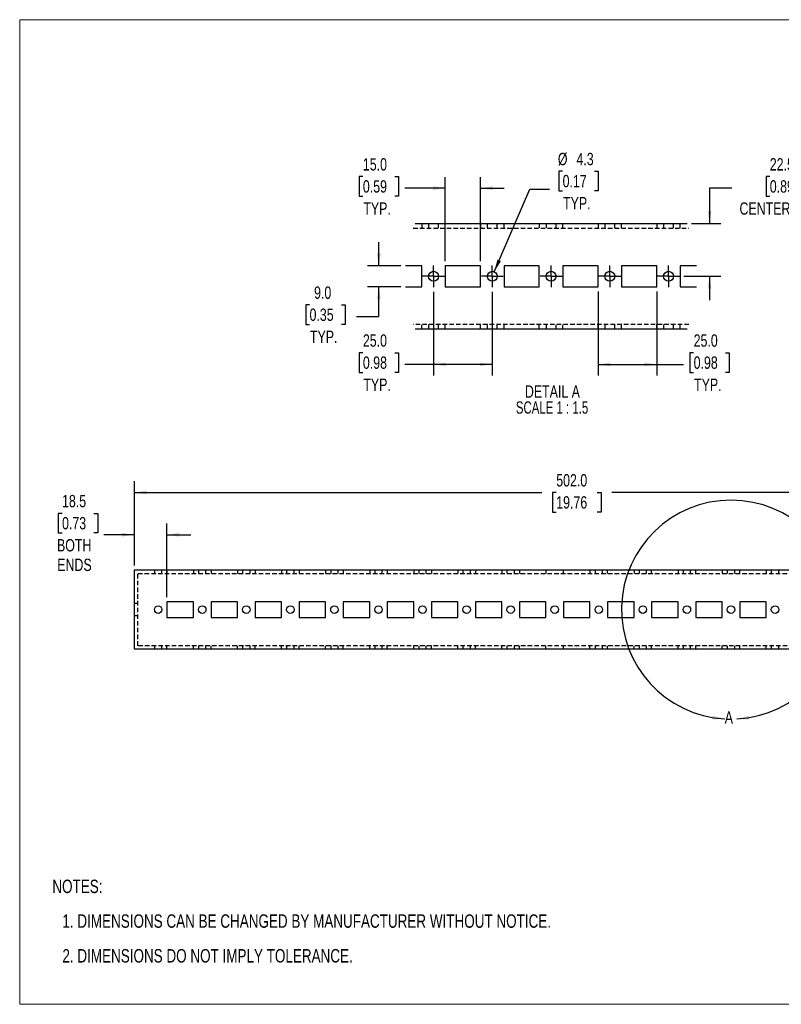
# Model space of a CAD drawing. Header units: millimetres. Extents: x 0 to 864, y 0 to 559.
# Tile 1 of 3: x 0 to 432, y 0 to 559. Entities that reach past the tile are written whole.
import ezdxf

# ---------------------------------------------------------------- set-up
doc = ezdxf.new("R2010")
doc.units = ezdxf.units.MM
doc.header["$LTSCALE"] = 2
doc.linetypes.add('CENTERX2', pattern=[20.32, 12.7, -2.54, 2.54, -2.54])
doc.linetypes.add('HIDDEN', pattern=[1.905, 1.27, -0.635])
doc.layers.add('CENTER', color=40, linetype='CENTERX2')
doc.layers.add('HIDDEN', color=102, linetype='HIDDEN')
doc.layers.add('DIMENSIONS', color=140, linetype='Continuous', lineweight=25)
doc.layers.add('TEXT', color=140, linetype='Continuous', lineweight=25)
doc.styles.add('SLDTEXTSTYLE0', font='TXT', dxfattribs={"width": 0.75})
doc.styles.add('SLDTEXTSTYLE1', font='TXT', dxfattribs={"width": 0.692308})
doc.dimstyles.new('SLDDIMSTYLE0', dxfattribs={"dimtxt": 7, "dimasz": 7, "dimexe": 0, "dimexo": 0.0625, "dimgap": 1.75, "dimtad": 0, "dimtih": 1, "dimtoh": 1, "dimdec": 1, "dimrnd": 1e-09, "dimzin": 12, "dimdsep": 46, "dimtxsty": 'SLDTEXTSTYLE0', "dimsah": 1, "dimcen": 0.09, "dimadec": 0, "dimazin": 3, "dimtfac": 1, "dimtdec": 1, "dimtmove": 0, "dimatfit": 0, "dimfxl": 0, "dimfrac": 2, "dimtolj": 1, "dimtzin": 12, "dimarcsym": 0})
doc.dimstyles.new('SLDDIMSTYLE1', dxfattribs={"dimtxt": 7, "dimasz": 7, "dimexe": 0, "dimexo": 0.0625, "dimgap": 1.75, "dimtad": 0, "dimtih": 1, "dimtoh": 1, "dimdec": 1, "dimrnd": 1e-09, "dimzin": 4, "dimdsep": 46, "dimtxsty": 'SLDTEXTSTYLE0', "dimsah": 1, "dimcen": 0.09, "dimadec": 0, "dimazin": 1, "dimtfac": 1, "dimtdec": 1, "dimtofl": 0, "dimtmove": 0, "dimatfit": 3, "dimfxl": 0, "dimfrac": 2, "dimtolj": 1, "dimtzin": 12, "dimarcsym": 0})
doc.dimstyles.new('SLDDIMSTYLE5', dxfattribs={"dimtxt": 7, "dimasz": 7, "dimexe": 0, "dimexo": 0.0625, "dimgap": 1.75, "dimtad": 0, "dimtih": 1, "dimtoh": 1, "dimdec": 1, "dimlfac": 0.75, "dimrnd": 1e-09, "dimzin": 12, "dimdsep": 46, "dimtxsty": 'SLDTEXTSTYLE0', "dimsah": 1, "dimcen": 0.09, "dimadec": 0, "dimazin": 3, "dimtfac": 1, "dimtdec": 1, "dimtmove": 0, "dimatfit": 0, "dimfxl": 0, "dimfrac": 2, "dimtolj": 1, "dimtzin": 12, "dimarcsym": 0})
doc.dimstyles.new('SLDDIMSTYLE6', dxfattribs={"dimtxt": 7, "dimasz": 7, "dimexe": 0, "dimexo": 0.0625, "dimgap": 1.75, "dimtad": 0, "dimtih": 1, "dimtoh": 1, "dimdec": 1, "dimlfac": 0.75, "dimrnd": 1e-09, "dimzin": 12, "dimdsep": 46, "dimtxsty": 'SLDTEXTSTYLE0', "dimsah": 1, "dimcen": 0, "dimadec": 0, "dimazin": 3, "dimtfac": 1, "dimtdec": 1, "dimtofl": 0, "dimtmove": 0, "dimatfit": 3, "dimfxl": 0, "dimfrac": 2, "dimtolj": 1, "dimtzin": 12, "dimarcsym": 0})
doc.dimstyles.new('SLDDIMSTYLE7', dxfattribs={"dimtxt": 7, "dimasz": 7, "dimexe": 0, "dimexo": 0.0625, "dimgap": 1.75, "dimtad": 0, "dimtih": 1, "dimtoh": 1, "dimdec": 1, "dimlfac": 0.75, "dimrnd": 1e-09, "dimzin": 4, "dimdsep": 46, "dimtxsty": 'SLDTEXTSTYLE0', "dimsah": 1, "dimcen": 0.09, "dimadec": 0, "dimazin": 1, "dimtfac": 1, "dimtdec": 1, "dimtmove": 0, "dimatfit": 0, "dimfxl": 0, "dimfrac": 2, "dimtolj": 1, "dimtzin": 12, "dimarcsym": 0})
doc.dimstyles.new('SLDDIMSTYLE8', dxfattribs={"dimtxt": 7, "dimasz": 7, "dimexe": 0, "dimexo": 0.0625, "dimgap": 1.75, "dimtad": 0, "dimtih": 1, "dimtoh": 1, "dimdec": 1, "dimlfac": 0.75, "dimrnd": 1e-09, "dimzin": 4, "dimdsep": 46, "dimtxsty": 'SLDTEXTSTYLE0', "dimsah": 1, "dimcen": 0.09, "dimadec": 0, "dimazin": 1, "dimtfac": 1, "dimtdec": 1, "dimtofl": 0, "dimtmove": 0, "dimatfit": 3, "dimfxl": 0, "dimfrac": 2, "dimtolj": 1, "dimtzin": 12, "dimarcsym": 0})

# ---------------------------------------------------------------- blocks, each defined once
blk = doc.blocks.new('SW_NOTE_0')
at = {"layer": 'TEXT', "color": 0, "char_height": 7.62, "attachment_point": 1, "style": 'SLDTEXTSTYLE0'}
for s, insert in [('NOTES:', (0, 9.82)), ('1. DIMENSIONS CAN BE CHANGED BY MANUFACTURER WITHOUT NOTICE.', (5.71, -9.88)), ('2. DIMENSIONS DO NOT IMPLY TOLERANCE.', (5.71, -29.59))]:
    blk.add_mtext(s, dxfattribs=dict(at, insert=insert))
blk = doc.blocks.new('_D_1')
at = {"layer": 'DIMENSIONS'}
for p, q in [((24.03, 278.64), (21.89, 278.64)), ((21.89, 278.64), (21.89, 267.53)), ((42.13, 278.64), (44.26, 278.64)), ((44.26, 278.64), (44.26, 267.53)), ((65.08, 249.04), (65.08, 272.85)), ((83.58, 231.04), (83.58, 272.85)), ((21.89, 267.53), (24.03, 267.53)), ((44.26, 267.53), (42.13, 267.53)), ((65.08, 266.5), (47.82, 266.5)), ((83.58, 266.5), (97.04, 266.5))]:
    blk.add_line(p, q, dxfattribs=at)
for points in [[(65.08, 266.5), (58.08, 267.57), (58.08, 265.42)], [(83.58, 266.5), (90.58, 265.42), (90.58, 267.57)]]:
    blk.add_solid(points, dxfattribs=at)
at = {"layer": 'DIMENSIONS', "char_height": 7, "attachment_point": 1, "style": 'SLDTEXTSTYLE0'}
for s, insert in [('18.5', (24.03, 289.09)), ('0.73', (24.03, 276.55)), ('BOTH', (21.17, 264.02)), ('ENDS', (21.33, 252.91))]:
    blk.add_mtext(s, dxfattribs=dict(at, insert=insert))
blk = doc.blocks.new('_D_2')
at = {"layer": 'DIMENSIONS'}
for p, q in [((65.08, 249.04), (65.08, 296.85)), ((567.08, 249.04), (567.08, 296.85)), ((65.08, 290.5), (296.17, 290.5)), ((304.44, 290.44), (302.31, 290.44)), ((302.31, 290.44), (302.31, 279.33)), ((327.72, 290.44), (329.85, 290.44)), ((329.85, 290.44), (329.85, 279.33)), ((567.08, 290.5), (335.99, 290.5)), ((302.31, 279.33), (304.44, 279.33)), ((329.85, 279.33), (327.72, 279.33))]:
    blk.add_line(p, q, dxfattribs=at)
for points in [[(65.08, 290.5), (72.08, 289.42), (72.08, 291.57)], [(567.08, 290.5), (560.08, 291.57), (560.08, 289.42)]]:
    blk.add_solid(points, dxfattribs=at)
at = {"layer": 'DIMENSIONS', "char_height": 7, "attachment_point": 1, "style": 'SLDTEXTSTYLE0'}
for s, insert in [('502.0', (304.44, 300.89)), ('19.76', (304.44, 288.36))]:
    blk.add_mtext(s, dxfattribs=dict(at, insert=insert))
blk = doc.blocks.new('_D_7')
at = {"layer": 'DIMENSIONS'}
for p, q in [((425.61, 469.76), (423.48, 469.76)), ((423.48, 469.76), (423.48, 458.65)), ((443.71, 469.76), (445.84, 469.76)), ((445.84, 469.76), (445.84, 458.65)), ((404.16, 463.17), (391.46, 463.17)), ((391.46, 463.17), (391.46, 443.17)), ((423.48, 458.65), (425.61, 458.65)), ((445.84, 458.65), (443.71, 458.65)), ((381.24, 443.17), (397.81, 443.17)), ((376.93, 413.17), (397.81, 413.17)), ((391.46, 413.17), (391.46, 399.71))]:
    blk.add_line(p, q, dxfattribs=at)
for points in [[(391.46, 443.17), (392.54, 450.17), (390.39, 450.17)], [(391.46, 413.17), (390.39, 406.17), (392.54, 406.17)]]:
    blk.add_solid(points, dxfattribs=at)
at = {"layer": 'DIMENSIONS', "char_height": 7, "attachment_point": 1, "style": 'SLDTEXTSTYLE0'}
for s, insert in [('22.5', (425.61, 480.21)), ('0.89', (425.61, 467.67)), ('CENTERLINE', (408.42, 455.14))]:
    blk.add_mtext(s, dxfattribs=dict(at, insert=insert))
blk = doc.blocks.new('_D_8')
at = {"layer": 'DIMENSIONS'}
for p, q in [((308.06, 472.78), (305.92, 472.78)), ((305.92, 472.78), (305.92, 461.67)), ((326.16, 472.78), (328.29, 472.78)), ((328.29, 472.78), (328.29, 461.67)), ((269.29, 415.78), (289.5, 462.69)), ((289.5, 462.69), (300.62, 462.69)), ((305.92, 461.67), (308.06, 461.67)), ((328.29, 461.67), (326.16, 461.67))]:
    blk.add_line(p, q, dxfattribs=at)
blk.add_solid([(269.29, 415.78), (273.05, 421.78), (271.07, 422.63)], dxfattribs=at)
at = {"layer": 'DIMENSIONS', "char_height": 7, "attachment_point": 1, "style": 'SLDTEXTSTYLE0'}
for s, insert in [('%%c', (305.36, 483.23)), ('4.3', (315.92, 483.23)), ('0.17', (308.06, 470.69)), ('TYP.', (308.3, 458.16))]:
    blk.add_mtext(s, dxfattribs=dict(at, insert=insert))
blk = doc.blocks.new('_D_9')
at = {"layer": 'DIMENSIONS'}
for p, q in [((194.73, 469.76), (192.6, 469.76)), ((192.6, 469.76), (192.6, 458.65)), ((212.84, 469.76), (214.97, 469.76)), ((214.97, 469.76), (214.97, 458.65)), ((241.5, 421.71), (241.5, 469.52)), ((261.5, 421.71), (261.5, 469.52)), ((192.6, 458.65), (194.73, 458.65)), ((214.97, 458.65), (212.84, 458.65)), ((241.5, 463.17), (218.52, 463.17)), ((261.5, 463.17), (274.96, 463.17))]:
    blk.add_line(p, q, dxfattribs=at)
for points in [[(241.5, 463.17), (234.5, 464.25), (234.5, 462.1)], [(261.5, 463.17), (268.5, 462.1), (268.5, 464.25)]]:
    blk.add_solid(points, dxfattribs=at)
at = {"layer": 'DIMENSIONS', "char_height": 7, "attachment_point": 1, "style": 'SLDTEXTSTYLE0'}
for s, insert in [('15.0', (194.73, 480.21)), ('0.59', (194.73, 467.67)), ('TYP.', (194.98, 455.14))]:
    blk.add_mtext(s, dxfattribs=dict(at, insert=insert))
blk = doc.blocks.new('_D_10')
at = {"layer": 'DIMENSIONS'}
for p, q in [((203.79, 419.17), (203.79, 432.63)), ((216.35, 419.17), (197.44, 419.17)), ((216.35, 407.17), (197.44, 407.17)), ((203.79, 390.37), (203.79, 407.17)), ((164.46, 396.95), (162.32, 396.95)), ((162.32, 396.95), (162.32, 385.84)), ((182.56, 396.95), (184.69, 396.95)), ((184.69, 396.95), (184.69, 385.84)), ((162.32, 385.84), (164.46, 385.84)), ((184.69, 385.84), (182.56, 385.84)), ((191.09, 390.37), (203.79, 390.37))]:
    blk.add_line(p, q, dxfattribs=at)
for points in [[(203.79, 419.17), (204.86, 426.17), (202.71, 426.17)], [(203.79, 407.17), (202.71, 400.17), (204.86, 400.17)]]:
    blk.add_solid(points, dxfattribs=at)
at = {"layer": 'DIMENSIONS', "char_height": 7, "attachment_point": 1, "style": 'SLDTEXTSTYLE0'}
for s, insert in [('9.0', (167.04, 407.4)), ('0.35', (164.46, 394.86)), ('TYP.', (164.7, 382.33))]:
    blk.add_mtext(s, dxfattribs=dict(at, insert=insert))
blk = doc.blocks.new('_D_11')
at = {"layer": 'DIMENSIONS'}
for p, q in [((234.83, 404.41), (234.83, 356.82)), ((268.17, 404.41), (268.17, 356.82)), ((194.73, 369.76), (192.6, 369.76)), ((192.6, 369.76), (192.6, 358.65)), ((212.84, 369.76), (214.97, 369.76)), ((214.97, 369.76), (214.97, 358.65)), ((192.6, 358.65), (194.73, 358.65)), ((214.97, 358.65), (212.84, 358.65)), ((234.83, 363.17), (218.52, 363.17)), ((268.17, 363.17), (234.83, 363.17))]:
    blk.add_line(p, q, dxfattribs=at)
for points in [[(234.83, 363.17), (241.83, 362.1), (241.83, 364.25)], [(268.17, 363.17), (261.17, 364.25), (261.17, 362.1)]]:
    blk.add_solid(points, dxfattribs=at)
at = {"layer": 'DIMENSIONS', "char_height": 7, "attachment_point": 1, "style": 'SLDTEXTSTYLE0'}
for s, insert in [('25.0', (194.73, 380.21)), ('0.98', (194.73, 367.67)), ('TYP.', (194.98, 355.14))]:
    blk.add_mtext(s, dxfattribs=dict(at, insert=insert))
blk = doc.blocks.new('_D_12')
at = {"layer": 'DIMENSIONS'}
for p, q in [((328.17, 404.63), (328.17, 356.82)), ((361.5, 404.63), (361.5, 356.82)), ((382.41, 369.76), (380.28, 369.76)), ((380.28, 369.76), (380.28, 358.65)), ((400.52, 369.76), (402.65, 369.76)), ((402.65, 369.76), (402.65, 358.65)), ((328.17, 363.17), (361.5, 363.17)), ((361.5, 363.17), (376.73, 363.17)), ((380.28, 358.65), (382.41, 358.65)), ((402.65, 358.65), (400.52, 358.65))]:
    blk.add_line(p, q, dxfattribs=at)
for points in [[(328.17, 363.17), (335.17, 362.1), (335.17, 364.25)], [(361.5, 363.17), (354.5, 364.25), (354.5, 362.1)]]:
    blk.add_solid(points, dxfattribs=at)
at = {"layer": 'DIMENSIONS', "char_height": 7, "attachment_point": 1, "style": 'SLDTEXTSTYLE0'}
for s, insert in [('25.0', (382.41, 380.21)), ('0.98', (382.41, 367.67)), ('TYP.', (382.66, 355.14))]:
    blk.add_mtext(s, dxfattribs=dict(at, insert=insert))
blk = doc.blocks.new('SW_NOTE_0_3')
at = {"layer": 'TEXT', "color": 0, "char_height": 7, "attachment_point": 2}
for s, insert, style in [('DETAIL A', (18.81, 9.02), 'SLDTEXTSTYLE0'), ('SCALE 1 : 1.5', (18.59, -0.03), 'SLDTEXTSTYLE1')]:
    blk.add_mtext(s, dxfattribs=dict(at, insert=insert, style=style))
blk = doc.blocks.new('SW_CENTERMARKSYMBOL_3')
at = {"layer": 'CENTER', "color": 0}
for p, q in [((0, 3.39), (0, 6.22)), ((-3.39, 0), (-6.22, 0)), ((0, 0), (-3.39, 0)), ((0, 0), (0, 3.39)), ((0, 0), (0, -3.39)), ((0, 0), (3.39, 0)), ((3.39, 0), (6.22, 0)), ((0, -3.39), (0, -6.22))]:
    blk.add_line(p, q, dxfattribs=at)
blk = doc.blocks.new('SW_CENTERMARKSYMBOL_4')
at = {"layer": 'CENTER', "color": 0}
for p, q in [((0, 3.39), (0, 6.22)), ((-3.39, 0), (-6.22, 0)), ((0, 0), (-3.39, 0)), ((0, 0), (0, 3.39)), ((0, 0), (0, -3.39)), ((0, 0), (3.39, 0)), ((3.39, 0), (6.22, 0)), ((0, -3.39), (0, -6.22))]:
    blk.add_line(p, q, dxfattribs=at)
blk = doc.blocks.new('SW_CENTERMARKSYMBOL_5')
at = {"layer": 'CENTER', "color": 0}
for p, q in [((0, 3.39), (0, 6.22)), ((-3.39, 0), (-6.22, 0)), ((0, 0), (-3.39, 0)), ((0, 0), (0, 3.39)), ((0, 0), (0, -3.39)), ((0, 0), (3.39, 0)), ((3.39, 0), (6.22, 0)), ((0, -3.39), (0, -6.22))]:
    blk.add_line(p, q, dxfattribs=at)
blk = doc.blocks.new('SW_CENTERMARKSYMBOL_6')
at = {"layer": 'CENTER', "color": 0}
for p, q in [((0, 3.39), (0, 6.22)), ((-3.39, 0), (-6.22, 0)), ((0, 0), (-3.39, 0)), ((0, 0), (0, 3.39)), ((0, 0), (0, -3.39)), ((0, 0), (3.39, 0)), ((3.39, 0), (6.22, 0)), ((0, -3.39), (0, -6.22))]:
    blk.add_line(p, q, dxfattribs=at)
blk = doc.blocks.new('SW_CENTERMARKSYMBOL_7')
at = {"layer": 'CENTER', "color": 0}
for p, q in [((0, 3.39), (0, 6.22)), ((-3.39, 0), (-6.22, 0)), ((0, 0), (-3.39, 0)), ((0, 0), (0, 3.39)), ((0, 0), (0, -3.39)), ((0, 0), (3.39, 0)), ((3.39, 0), (6.22, 0)), ((0, -3.39), (0, -6.22))]:
    blk.add_line(p, q, dxfattribs=at)

msp = doc.modelspace()

# ---------------------------------------------------------------- linework, layer by layer
at = {"color": 7, "linetype": 'Continuous', "lineweight": 18}
for p, q in [((0, 0), (0, 558.8)), ((0, 558.8), (863.6, 558.8)), ((0, 0), (863.6, 0))]:
    msp.add_line(p, q, dxfattribs=at)
for p, q in [((224.3, 443.17), (378.7, 443.17)), ((228.17, 419.17), (218.89, 419.17)), ((228.17, 407.17), (228.17, 419.17)), ((261.5, 419.17), (241.5, 419.17)), ((241.5, 419.17), (241.5, 407.17)), ((261.5, 407.17), (261.5, 419.17)), ((294.83, 419.17), (274.83, 419.17)), ((274.83, 419.17), (274.83, 407.17)), ((294.83, 407.17), (294.83, 419.17)), ((328.17, 419.17), (308.17, 419.17)), ((308.17, 419.17), (308.17, 407.17)), ((328.17, 407.17), (328.17, 419.17)), ((361.5, 419.17), (341.5, 419.17)), ((341.5, 419.17), (341.5, 407.17)), ((361.5, 407.17), (361.5, 419.17)), ((384.11, 419.17), (374.83, 419.17)), ((374.83, 419.17), (374.83, 407.17)), ((218.89, 407.17), (228.17, 407.17)), ((241.5, 407.17), (261.5, 407.17)), ((274.83, 407.17), (294.83, 407.17)), ((308.17, 407.17), (328.17, 407.17)), ((341.5, 407.17), (361.5, 407.17)), ((374.83, 407.17), (384.11, 407.17)), ((378.7, 383.17), (224.3, 383.17)), ((65.08, 201.5), (65.08, 246.5)), ((65.08, 246.5), (567.08, 246.5)), ((98.58, 228.5), (83.58, 228.5)), ((83.58, 228.5), (83.58, 219.5)), ((98.58, 219.5), (98.58, 228.5)), ((123.58, 228.5), (108.58, 228.5)), ((108.58, 228.5), (108.58, 219.5)), ((123.58, 219.5), (123.58, 228.5)), ((148.58, 228.5), (133.58, 228.5)), ((133.58, 228.5), (133.58, 219.5)), ((148.58, 219.5), (148.58, 228.5)), ((173.58, 228.5), (158.58, 228.5)), ((158.58, 228.5), (158.58, 219.5)), ((173.58, 219.5), (173.58, 228.5)), ((198.58, 228.5), (183.58, 228.5)), ((183.58, 228.5), (183.58, 219.5)), ((198.58, 219.5), (198.58, 228.5)), ((223.58, 228.5), (208.58, 228.5)), ((208.58, 228.5), (208.58, 219.5)), ((223.58, 219.5), (223.58, 228.5)), ((248.58, 228.5), (233.58, 228.5)), ((233.58, 228.5), (233.58, 219.5)), ((248.58, 219.5), (248.58, 228.5)), ((273.58, 228.5), (258.58, 228.5)), ((258.58, 228.5), (258.58, 219.5)), ((273.58, 219.5), (273.58, 228.5)), ((298.58, 228.5), (283.58, 228.5)), ((283.58, 228.5), (283.58, 219.5)), ((298.58, 219.5), (298.58, 228.5)), ((323.58, 228.5), (308.58, 228.5)), ((308.58, 228.5), (308.58, 219.5)), ((323.58, 219.5), (323.58, 228.5)), ((348.58, 228.5), (333.58, 228.5)), ((333.58, 228.5), (333.58, 219.5)), ((348.58, 219.5), (348.58, 228.5)), ((373.58, 228.5), (358.58, 228.5)), ((358.58, 228.5), (358.58, 219.5)), ((373.58, 219.5), (373.58, 228.5)), ((398.58, 228.5), (383.58, 228.5)), ((383.58, 228.5), (383.58, 219.5)), ((398.58, 219.5), (398.58, 228.5)), ((423.58, 228.5), (408.58, 228.5)), ((408.58, 228.5), (408.58, 219.5)), ((423.58, 219.5), (423.58, 228.5)), ((83.58, 219.5), (98.58, 219.5)), ((108.58, 219.5), (123.58, 219.5)), ((133.58, 219.5), (148.58, 219.5)), ((158.58, 219.5), (173.58, 219.5)), ((183.58, 219.5), (198.58, 219.5)), ((208.58, 219.5), (223.58, 219.5)), ((233.58, 219.5), (248.58, 219.5)), ((258.58, 219.5), (273.58, 219.5)), ((283.58, 219.5), (298.58, 219.5)), ((308.58, 219.5), (323.58, 219.5)), ((333.58, 219.5), (348.58, 219.5)), ((358.58, 219.5), (373.58, 219.5)), ((383.58, 219.5), (398.58, 219.5)), ((408.58, 219.5), (423.58, 219.5)), ((567.08, 201.5), (65.08, 201.5))]:
    msp.add_line(p, q)
for centre, radius in [((234.83, 413.17), 2.83), ((268.17, 413.17), 2.83), ((301.5, 413.17), 2.83), ((334.83, 413.17), 2.83), ((368.17, 413.17), 2.83), ((78.58, 224), 2.12), ((103.58, 224), 2.12), ((128.58, 224), 2.12), ((153.58, 224), 2.12), ((178.58, 224), 2.12), ((203.58, 224), 2.12), ((228.58, 224), 2.12), ((253.58, 224), 2.13), ((278.58, 224), 2.12), ((303.58, 224), 2.12), ((328.58, 224), 2.12), ((353.58, 224), 2.12), ((378.58, 224), 2.13), ((403.58, 224), 2.13), ((428.58, 224), 2.13)]:
    msp.add_circle(centre, radius)
at = {"layer": 'HIDDEN'}
for p, q in [((228.17, 443.17), (228.17, 440.51)), ((232, 443.17), (232, 440.51)), ((237.67, 440.51), (237.67, 443.17)), ((241.5, 440.51), (241.5, 443.17)), ((261.5, 443.17), (261.5, 440.51)), ((265.33, 443.17), (265.33, 440.51)), ((271, 440.51), (271, 443.17)), ((274.83, 440.51), (274.83, 443.17)), ((294.83, 443.17), (294.83, 440.51)), ((298.67, 443.17), (298.67, 440.51)), ((304.33, 440.51), (304.33, 443.17)), ((308.17, 440.51), (308.17, 443.17)), ((328.17, 443.17), (328.17, 440.51)), ((332, 443.17), (332, 440.51)), ((337.67, 440.51), (337.67, 443.17)), ((341.5, 440.51), (341.5, 443.17)), ((361.5, 443.17), (361.5, 440.51)), ((365.33, 443.17), (365.33, 440.51)), ((371, 440.51), (371, 443.17)), ((374.83, 440.51), (374.83, 443.17)), ((223.31, 440.51), (379.69, 440.51)), ((379.69, 385.84), (223.31, 385.84)), ((228.17, 383.17), (228.17, 385.84)), ((232, 385.84), (232, 383.17)), ((237.67, 383.17), (237.67, 385.84)), ((241.5, 383.17), (241.5, 385.84)), ((261.5, 383.17), (261.5, 385.84)), ((265.33, 385.84), (265.33, 383.17)), ((271, 383.17), (271, 385.84)), ((274.83, 383.17), (274.83, 385.84)), ((294.83, 383.17), (294.83, 385.84)), ((298.67, 385.84), (298.67, 383.17)), ((304.33, 383.17), (304.33, 385.84)), ((308.17, 383.17), (308.17, 385.84)), ((328.17, 383.17), (328.17, 385.84)), ((332, 385.84), (332, 383.17)), ((337.67, 383.17), (337.67, 385.84)), ((341.5, 383.17), (341.5, 385.84)), ((361.5, 383.17), (361.5, 385.84)), ((365.33, 385.84), (365.33, 383.17)), ((371, 383.17), (371, 385.84)), ((374.83, 383.17), (374.83, 385.84)), ((76.45, 246.5), (76.45, 244.5)), ((80.7, 244.5), (80.7, 246.5)), ((83.58, 246.5), (83.58, 244.5)), ((98.58, 246.5), (98.58, 244.5)), ((101.45, 246.5), (101.45, 244.5)), ((105.7, 244.5), (105.7, 246.5)), ((108.58, 246.5), (108.58, 244.5)), ((123.58, 246.5), (123.58, 244.5)), ((126.45, 246.5), (126.45, 244.5)), ((130.7, 244.5), (130.7, 246.5)), ((133.58, 246.5), (133.58, 244.5)), ((148.58, 246.5), (148.58, 244.5)), ((151.45, 246.5), (151.45, 244.5)), ((155.7, 244.5), (155.7, 246.5)), ((158.58, 246.5), (158.58, 244.5)), ((173.58, 246.5), (173.58, 244.5)), ((176.45, 246.5), (176.45, 244.5)), ((180.7, 244.5), (180.7, 246.5)), ((183.58, 246.5), (183.58, 244.5)), ((198.58, 246.5), (198.58, 244.5)), ((201.45, 246.5), (201.45, 244.5)), ((205.7, 244.5), (205.7, 246.5)), ((208.58, 246.5), (208.58, 244.5)), ((223.58, 246.5), (223.58, 244.5)), ((226.45, 246.5), (226.45, 244.5)), ((230.7, 244.5), (230.7, 246.5)), ((233.58, 246.5), (233.58, 244.5)), ((248.58, 246.5), (248.58, 244.5)), ((251.45, 246.5), (251.45, 244.5)), ((255.7, 244.5), (255.7, 246.5)), ((258.58, 246.5), (258.58, 244.5)), ((273.58, 246.5), (273.58, 244.5)), ((276.45, 246.5), (276.45, 244.5)), ((280.7, 244.5), (280.7, 246.5)), ((283.58, 246.5), (283.58, 244.5)), ((298.58, 246.5), (298.58, 244.5)), ((308.58, 244.5), (308.58, 246.5)), ((323.58, 246.5), (323.58, 244.5)), ((326.45, 246.5), (326.45, 244.5)), ((330.7, 244.5), (330.7, 246.5)), ((333.58, 244.5), (333.58, 246.5)), ((348.58, 246.5), (348.58, 244.5)), ((351.45, 246.5), (351.45, 244.5)), ((355.7, 244.5), (355.7, 246.5)), ((358.58, 244.5), (358.58, 246.5)), ((373.58, 246.5), (373.58, 244.5)), ((376.45, 246.5), (376.45, 244.5)), ((380.7, 244.5), (380.7, 246.5)), ((383.58, 244.5), (383.58, 246.5)), ((398.58, 246.5), (398.58, 244.5)), ((401.45, 246.5), (401.45, 244.5)), ((405.7, 244.5), (405.7, 246.5)), ((408.58, 244.5), (408.58, 246.5)), ((423.58, 246.5), (423.58, 244.5)), ((426.45, 246.5), (426.45, 244.5)), ((430.7, 244.5), (430.7, 246.5)), ((67.08, 244.5), (565.08, 244.5)), ((67.08, 203.5), (67.08, 244.5)), ((67.08, 227.5), (65.08, 227.5)), ((67.08, 220.5), (65.08, 220.5)), ((565.08, 203.5), (67.08, 203.5)), ((76.45, 203.5), (76.45, 201.5)), ((80.7, 201.5), (80.7, 203.5)), ((83.58, 201.5), (83.58, 203.5)), ((98.58, 201.5), (98.58, 203.5)), ((101.45, 203.5), (101.45, 201.5)), ((105.7, 201.5), (105.7, 203.5)), ((108.58, 201.5), (108.58, 203.5)), ((123.58, 201.5), (123.58, 203.5)), ((126.45, 203.5), (126.45, 201.5)), ((130.7, 201.5), (130.7, 203.5)), ((133.58, 201.5), (133.58, 203.5)), ((148.58, 201.5), (148.58, 203.5)), ((151.45, 203.5), (151.45, 201.5)), ((155.7, 201.5), (155.7, 203.5)), ((158.58, 201.5), (158.58, 203.5)), ((173.58, 201.5), (173.58, 203.5)), ((176.45, 203.5), (176.45, 201.5)), ((180.7, 201.5), (180.7, 203.5)), ((183.58, 201.5), (183.58, 203.5)), ((198.58, 201.5), (198.58, 203.5)), ((201.45, 203.5), (201.45, 201.5)), ((205.7, 201.5), (205.7, 203.5)), ((208.58, 201.5), (208.58, 203.5)), ((223.58, 201.5), (223.58, 203.5)), ((226.45, 203.5), (226.45, 201.5)), ((230.7, 201.5), (230.7, 203.5)), ((233.58, 201.5), (233.58, 203.5)), ((248.58, 201.5), (248.58, 203.5)), ((251.45, 203.5), (251.45, 201.5)), ((255.7, 201.5), (255.7, 203.5)), ((258.58, 201.5), (258.58, 203.5)), ((273.58, 201.5), (273.58, 203.5)), ((276.45, 203.5), (276.45, 201.5)), ((280.7, 201.5), (280.7, 203.5)), ((283.58, 201.5), (283.58, 203.5)), ((298.58, 201.5), (298.58, 203.5)), ((308.58, 201.5), (308.58, 203.5)), ((323.58, 201.5), (323.58, 203.5)), ((326.45, 203.5), (326.45, 201.5)), ((330.7, 201.5), (330.7, 203.5)), ((333.58, 201.5), (333.58, 203.5)), ((348.58, 201.5), (348.58, 203.5)), ((351.45, 203.5), (351.45, 201.5)), ((355.7, 201.5), (355.7, 203.5)), ((358.58, 201.5), (358.58, 203.5)), ((373.58, 201.5), (373.58, 203.5)), ((376.45, 203.5), (376.45, 201.5)), ((380.7, 201.5), (380.7, 203.5)), ((383.58, 201.5), (383.58, 203.5)), ((398.58, 201.5), (398.58, 203.5)), ((401.45, 203.5), (401.45, 201.5)), ((405.7, 201.5), (405.7, 203.5)), ((408.58, 201.5), (408.58, 203.5)), ((423.58, 201.5), (423.58, 203.5)), ((426.45, 203.5), (426.45, 201.5)), ((430.7, 201.5), (430.7, 203.5))]:
    msp.add_line(p, q, dxfattribs=at)
at = {"layer": 'TEXT'}
msp.add_arc((403.58, 224), 62.12, 273.0989, 266.7322, dxfattribs=at)
for points in [[(400.04, 161.98), (393.2, 163.84), (392.96, 161.7)], [(406.94, 161.97), (414.01, 161.67), (413.78, 163.81)]]:
    msp.add_solid(points, dxfattribs=at)

# ---------------------------------------------------------------- block references
at = {"layer": 'CENTER'}
for name, p in [('SW_CENTERMARKSYMBOL_3', (234.83, 413.17)), ('SW_CENTERMARKSYMBOL_4', (268.17, 413.17)), ('SW_CENTERMARKSYMBOL_5', (301.5, 413.17)), ('SW_CENTERMARKSYMBOL_6', (334.83, 413.17)), ('SW_CENTERMARKSYMBOL_7', (368.17, 413.17))]:
    msp.add_blockref(name, p, dxfattribs=at)
at = {"layer": 'TEXT'}
for name, p in [('SW_NOTE_0_3', (283.47, 342.23)), ('SW_NOTE_0', (18.52, 60.93))]:
    msp.add_blockref(name, p, dxfattribs=at)

# ---------------------------------------------------------------- texts
at = {"layer": 'TEXT', "insert": (400.04, 166.34), "char_height": 7, "attachment_point": 1, "style": 'SLDTEXTSTYLE0'}
msp.add_mtext('A', dxfattribs=at)

# ---------------------------------------------------------------- dimensions: what is measured, and where the dimension line sits
at = {"layer": 'DIMENSIONS'}
dim = msp.add_diameter_dim_2p(p1=(267.0448, 410.5714), p2=(269.2872, 415.7755), text='<>\\PTYP.', dimstyle='SLDDIMSTYLE6', dxfattribs=at)
dim.commit()
dim.dimension.update_dxf_attribs({"geometry": '_D_8', "text_midpoint": (317.1078, 467.2239), "dimtype": 163})
for base, p1, p2, text, dimstyle, picture, middle in [((241.5, 463.17), (261.5, 419.17), (241.5, 419.17), '<>\\PTYP.', 'SLDDIMSTYLE7', '_D_9', (203.79, 463.17)), ((234.83, 363.17), (268.17, 406.95), (234.83, 406.95), '<>\\PTYP.', 'SLDDIMSTYLE8', '_D_11', (203.79, 363.17)), ((361.5, 363.17), (328.17, 407.17), (361.5, 407.17), '<>\\PTYP.', 'SLDDIMSTYLE8', '_D_12', (391.46, 363.17)), ((65.08, 266.5), (83.58, 228.5), (65.08, 246.5), '<>\\PBOTH\\PENDS', 'SLDDIMSTYLE0', '_D_1', (33.08, 266.5))]:
    dim = msp.add_linear_dim(base=base, p1=p1, p2=p2, text=text, dimstyle=dimstyle, dxfattribs=at)
    dim.commit()
    dim.dimension.update_dxf_attribs({"geometry": picture, "text_midpoint": middle, "dimtype": 160})
for base, p1, p2, text, dimstyle, picture, middle in [((391.46, 443.17), (374.39, 413.17), (378.7, 443.17), '<>\\PCENTERLINE', 'SLDDIMSTYLE5', '_D_7', (391.46, 463.17)), ((203.79, 407.17), (218.89, 419.17), (218.89, 407.17), '<>\\PTYP.', 'SLDDIMSTYLE7', '_D_10', (203.79, 390.37))]:
    dim = msp.add_linear_dim(base=base, p1=p1, p2=p2, angle=90, text=text, dimstyle=dimstyle, dxfattribs=at)
    dim.commit()
    dim.dimension.update_dxf_attribs({"geometry": picture, "text_midpoint": middle, "dimtype": 160})
dim = msp.add_linear_dim(base=(567.08, 290.5), p1=(65.08, 246.5), p2=(567.08, 246.5), dimstyle='SLDDIMSTYLE1', dxfattribs=at)
dim.commit()
dim.dimension.update_dxf_attribs({"geometry": '_D_2', "text_midpoint": (316.08, 290.5), "dimtype": 160})

doc.saveas('drawing.dxf')
